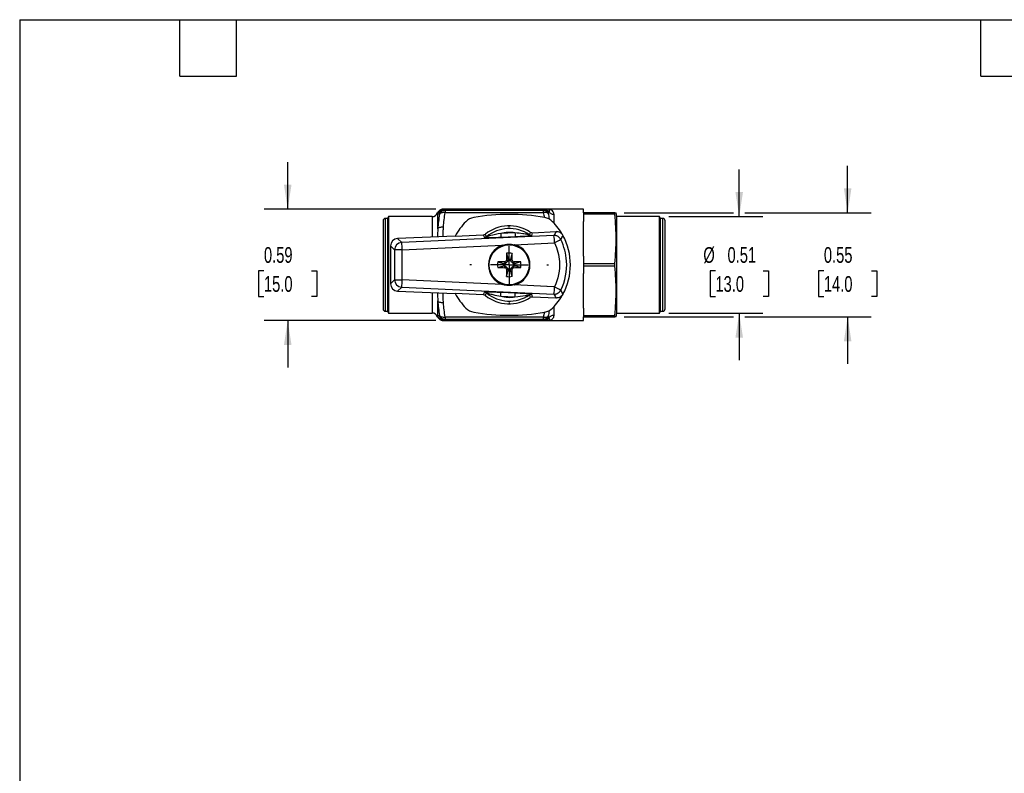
# Model space of a CAD drawing. Header units: inches. Extents: x 0.2 to 10.8, y 0.2 to 8.2.
# Tile 2 of 4: x 0.2 to 5.5, y 4.2 to 8.2. Entities that reach past the tile are written whole.
import ezdxf

# ---------------------------------------------------------------- set-up
doc = ezdxf.new("R2010")
doc.units = ezdxf.units.IN
doc.header["$MEASUREMENT"] = 0
doc.linetypes.add('SLD-Center', pattern=[0.75, 0.6, -0.05, 0.05, -0.05])
doc.linetypes.add('SLD-Solid', pattern=[0])
doc.layers.add('CENTER', color=40, linetype='SLD-Center')
doc.layers.add('DIMENSIONS', color=140, linetype='SLD-Solid', lineweight=25)
doc.layers.add('TEXT', color=140, linetype='SLD-Solid', lineweight=25)
doc.styles.add('SLDTEXTSTYLE0', font='TXT', dxfattribs={"width": 0.7})
doc.dimstyles.new('SLDDIMSTYLE1', dxfattribs={"dimtxt": 0.084961, "dimasz": 0.13, "dimexe": 0, "dimexo": 0.0625, "dimgap": 0.02124, "dimtad": 0, "dimtih": 1, "dimtoh": 1, "dimrnd": 1e-09, "dimdsep": 46, "dimtxsty": 'SLDTEXTSTYLE0', "dimsah": 1, "dimcen": 0.09, "dimadec": 0, "dimazin": 2, "dimtfac": 1, "dimtmove": 0, "dimatfit": 0, "dimfxl": 0, "dimfrac": 2, "dimtolj": 1, "dimtzin": 12, "dimarcsym": 0})

# ---------------------------------------------------------------- blocks, each defined once
blk = doc.blocks.new('_D_4')
at = {"layer": 'DIMENSIONS'}
for p, q in [((4.6435, 7.2244), (4.6435, 7.4744)), ((3.4581, 7.2244), (4.0381, 7.2244)), ((4.0981, 7.2244), (4.7685, 7.2244)), ((4.5173, 6.9165), (4.4888, 6.9165)), ((4.4888, 6.9165), (4.4888, 6.7815)), ((4.7698, 6.9165), (4.7983, 6.9165)), ((4.7983, 6.9165), (4.7983, 6.7815)), ((4.4888, 6.7815), (4.5173, 6.7815)), ((4.7983, 6.7815), (4.7698, 6.7815)), ((3.4581, 6.6732), (4.0381, 6.6732)), ((4.0981, 6.6732), (4.7685, 6.6732)), ((4.6435, 6.6732), (4.6435, 6.4232))]:
    blk.add_line(p, q, dxfattribs=at)
for points in [[(4.6435, 7.2244), (4.6635, 7.3544), (4.6235, 7.3544)], [(4.6435, 6.6732), (4.6235, 6.5432), (4.6635, 6.5432)]]:
    blk.add_solid(points, dxfattribs=at)
at = {"layer": 'DIMENSIONS', "char_height": 0.08333, "attachment_point": 1, "style": 'SLDTEXTSTYLE0'}
for s, insert in [('0.55', (4.5173, 7.0429)), ('14.0', (4.5173, 6.8889))]:
    blk.add_mtext(s, dxfattribs=dict(at, insert=insert))
blk = doc.blocks.new('_D_5')
at = {"layer": 'DIMENSIONS'}
for p, q in [((4.0681, 7.2047), (4.0681, 7.4547)), ((3.6951, 7.2047), (4.1931, 7.2047)), ((3.9418, 6.9165), (3.9133, 6.9165)), ((3.9133, 6.9165), (3.9133, 6.7815)), ((4.1943, 6.9165), (4.2228, 6.9165)), ((4.2228, 6.9165), (4.2228, 6.7815)), ((3.9133, 6.7815), (3.9418, 6.7815)), ((4.2228, 6.7815), (4.1943, 6.7815)), ((3.6951, 6.6929), (4.1931, 6.6929)), ((4.0681, 6.6929), (4.0681, 6.4429))]:
    blk.add_line(p, q, dxfattribs=at)
for points in [[(4.0681, 7.2047), (4.0881, 7.3347), (4.0481, 7.3347)], [(4.0681, 6.6929), (4.0481, 6.5629), (4.0881, 6.5629)]]:
    blk.add_solid(points, dxfattribs=at)
at = {"layer": 'DIMENSIONS', "char_height": 0.08333, "attachment_point": 1, "style": 'SLDTEXTSTYLE0'}
for s, insert in [('%%c', (3.8777, 7.0429)), ('0.51', (4.006, 7.0429)), ('13.0', (3.9418, 6.8889))]:
    blk.add_mtext(s, dxfattribs=dict(at, insert=insert))
blk = doc.blocks.new('_D_6')
at = {"layer": 'DIMENSIONS'}
for p, q in [((1.6723, 7.2441), (1.6723, 7.4941)), ((2.4576, 7.2441), (1.5473, 7.2441)), ((1.5461, 6.9165), (1.5175, 6.9165)), ((1.5175, 6.9165), (1.5175, 6.7815)), ((1.7985, 6.9165), (1.8271, 6.9165)), ((1.8271, 6.9165), (1.8271, 6.7815)), ((1.5175, 6.7815), (1.5461, 6.7815)), ((1.8271, 6.7815), (1.7985, 6.7815)), ((2.4576, 6.6535), (1.5473, 6.6535)), ((1.6723, 6.6535), (1.6723, 6.4035))]:
    blk.add_line(p, q, dxfattribs=at)
for points in [[(1.6723, 7.2441), (1.6923, 7.3741), (1.6523, 7.3741)], [(1.6723, 6.6535), (1.6523, 6.5235), (1.6923, 6.5235)]]:
    blk.add_solid(points, dxfattribs=at)
at = {"layer": 'DIMENSIONS', "char_height": 0.08333, "attachment_point": 1, "style": 'SLDTEXTSTYLE0'}
for s, insert in [('0.59', (1.5461, 7.0429)), ('15.0', (1.5461, 6.8889))]:
    blk.add_mtext(s, dxfattribs=dict(at, insert=insert))
blk = doc.blocks.new('SW_CENTERMARKSYMBOL_1')
at = {"layer": 'CENTER', "color": 0}
for p, q in [((0, 0.2), (0, 0.2083)), ((0, 0), (0, 0.1)), ((-0.2, 0), (-0.2083, 0)), ((0, 0), (-0.1, 0)), ((0, 0), (0, -0.1)), ((0, 0), (0.1, 0)), ((0.2, 0), (0.2083, 0)), ((0, -0.2), (0, -0.2083))]:
    blk.add_line(p, q, dxfattribs=at)

msp = doc.modelspace()

# ---------------------------------------------------------------- linework, layer by layer
for p, q in [((2.4686, 7.1405), (2.4686, 7.2205)), ((2.4772, 7.2197), (2.4772, 7.2171)), ((2.5076, 7.2441), (2.5076, 7.24)), ((3.0274, 7.2441), (2.5076, 7.2441)), ((2.5076, 7.2372), (2.5076, 7.24)), ((2.5076, 7.24), (3.0274, 7.24)), ((2.5076, 7.2372), (2.5076, 7.2258)), ((3.0274, 7.2372), (2.5076, 7.2372)), ((2.5076, 7.2258), (3.0274, 7.2258)), ((3.0274, 7.2441), (3.0274, 7.24)), ((3.0274, 7.24), (3.0274, 7.2372)), ((3.0274, 7.2372), (3.0274, 7.2258)), ((3.2413, 7.2441), (3.0543, 7.2441)), ((3.0566, 7.2203), (3.0566, 7.2229)), ((3.0858, 7.1696), (3.0858, 7.2156)), ((3.2413, 7.2244), (3.2413, 7.2441)), ((3.4081, 7.2244), (3.2413, 7.2244)), ((3.2413, 7.2244), (3.2413, 7.2187)), ((3.2413, 7.2187), (3.4081, 7.2187)), ((3.2413, 7.2187), (3.2413, 7.1784)), ((3.4081, 7.2187), (3.4081, 7.2244)), ((3.4185, 7.2047), (3.415, 7.2244)), ((2.1783, 7.1831), (2.1783, 6.7146)), ((2.2019, 7.1949), (2.1901, 7.1949)), ((2.1901, 7.1949), (2.1901, 6.7028)), ((2.2076, 7.2047), (2.2019, 7.1949)), ((2.2019, 7.1949), (2.2019, 6.7028)), ((2.4382, 7.2047), (2.2076, 7.2047)), ((2.2076, 7.2047), (2.2076, 6.9488)), ((2.4382, 7.2047), (2.4382, 7.0962)), ((3.2413, 6.9948), (3.2413, 7.1784)), ((3.6451, 7.2047), (3.4185, 7.2047)), ((3.4185, 6.6929), (3.4185, 7.2047)), ((3.6508, 7.1949), (3.6451, 7.2047)), ((3.6451, 6.6929), (3.6451, 7.2047)), ((3.6626, 7.1949), (3.6508, 7.1949)), ((3.6508, 6.7028), (3.6508, 7.1949)), ((3.6626, 6.7028), (3.6626, 7.1949)), ((3.6744, 6.7146), (3.6744, 7.1831)), ((2.561, 7.1016), (2.7098, 7.1081)), ((2.8781, 7.1186), (2.8024, 7.1153)), ((2.971, 7.1195), (3.0964, 7.125)), ((2.561, 7.1016), (2.2553, 7.0883)), ((2.277, 7.0675), (2.2553, 7.0883)), ((3.0846, 7.1046), (2.277, 7.0675)), ((2.8033, 7.0957), (2.8789, 7.099)), ((2.8753, 7.0555), (3.0881, 7.0653)), ((2.2177, 7.049), (2.2394, 7.0282)), ((2.2177, 7.049), (2.2177, 6.8487)), ((2.2804, 7.0282), (2.2394, 7.0282)), ((2.2394, 7.0282), (2.2394, 6.8694)), ((2.2804, 7.0282), (2.8103, 7.0525)), ((2.2804, 6.8694), (2.2804, 7.0282)), ((2.8245, 6.9555), (2.8186, 6.9555)), ((2.8245, 6.9648), (2.8245, 6.9555)), ((2.8326, 6.9729), (2.8419, 6.9729)), ((2.8419, 6.978), (2.8419, 6.9729)), ((2.8543, 6.9729), (2.8543, 6.9778)), ((2.8636, 6.9729), (2.8543, 6.9729)), ((2.8717, 6.9648), (2.8717, 6.9555)), ((2.8766, 6.9555), (2.8717, 6.9555)), ((3.2413, 6.9948), (3.2413, 6.9546)), ((3.4081, 6.9546), (3.2413, 6.9546)), ((3.2413, 6.9546), (3.2413, 6.9431)), ((3.4081, 6.9431), (3.4081, 6.9546)), ((2.2076, 6.9488), (2.2076, 6.6929)), ((2.8184, 6.9432), (2.8245, 6.9432)), ((2.8245, 6.9338), (2.8245, 6.9432)), ((2.8326, 6.9257), (2.8419, 6.9257)), ((2.8419, 6.9257), (2.8419, 6.9196)), ((2.8636, 6.9257), (2.8543, 6.9257)), ((2.8543, 6.9198), (2.8543, 6.9257)), ((2.8717, 6.9338), (2.8717, 6.9432)), ((2.8717, 6.9432), (2.8768, 6.9432)), ((3.2413, 6.9431), (3.4081, 6.9431)), ((3.2413, 6.9431), (3.2413, 6.9028)), ((3.2413, 6.7192), (3.2413, 6.9028)), ((2.2394, 6.8694), (2.2177, 6.8487)), ((2.2394, 6.8694), (2.2804, 6.8694)), ((2.8103, 6.8451), (2.2804, 6.8694)), ((2.2553, 6.8094), (2.277, 6.8302)), ((2.2553, 6.8094), (2.561, 6.796)), ((2.277, 6.8302), (3.0846, 6.7931)), ((2.4382, 6.8014), (2.4382, 6.6929)), ((2.7098, 6.7895), (2.561, 6.796)), ((2.8789, 6.7986), (2.8033, 6.8019)), ((3.0473, 6.8342), (2.8753, 6.8421)), ((3.048, 6.8332), (3.0473, 6.8342)), ((3.0485, 6.8342), (3.048, 6.8332)), ((3.048, 6.8332), (3.048, 6.8332)), ((3.0881, 6.8323), (3.0485, 6.8342)), ((2.4686, 6.6771), (2.4686, 6.7571)), ((2.8024, 6.7823), (2.8781, 6.779)), ((3.0964, 6.7727), (2.971, 6.7781)), ((2.1901, 6.7028), (2.2019, 6.7028)), ((2.2019, 6.7028), (2.2076, 6.6929)), ((2.2076, 6.6929), (2.4382, 6.6929)), ((3.0352, 6.698), (3.0274, 6.6718)), ((3.0858, 6.682), (3.0858, 6.728)), ((3.2413, 6.7192), (3.2413, 6.679)), ((3.415, 6.6732), (3.4185, 6.6929)), ((3.4185, 6.6929), (3.6451, 6.6929)), ((3.6451, 6.6929), (3.6508, 6.7028)), ((3.6508, 6.7028), (3.6626, 6.7028)), ((2.4772, 6.6805), (2.4772, 6.6779)), ((2.5076, 6.6535), (2.4993, 6.6552)), ((3.0274, 6.6718), (2.5076, 6.6718)), ((2.5076, 6.6718), (2.5076, 6.6604)), ((2.5076, 6.6604), (3.0274, 6.6604)), ((2.5076, 6.6576), (2.5076, 6.6604)), ((3.0274, 6.6576), (2.5076, 6.6576)), ((2.5076, 6.6576), (2.5076, 6.6535)), ((2.5076, 6.6535), (3.0274, 6.6535)), ((3.0274, 6.6718), (3.0274, 6.6604)), ((3.0274, 6.6604), (3.0274, 6.6576)), ((3.0274, 6.6576), (3.0274, 6.6535)), ((3.0543, 6.6535), (3.2413, 6.6535)), ((3.0566, 6.6748), (3.0566, 6.6774)), ((3.4081, 6.679), (3.2413, 6.679)), ((3.2413, 6.679), (3.2413, 6.6732)), ((3.2413, 6.6535), (3.2413, 6.6732)), ((3.2413, 6.6732), (3.4081, 6.6732)), ((3.4081, 6.6732), (3.4081, 6.679))]:
    msp.add_line(p, q)
at = {"flags": 128}
for points in [[(2.8627, 7.0098), (2.861, 7.0032), (2.8595, 6.9978), (2.8584, 6.9934), (2.8574, 6.9897), (2.8566, 6.9866), (2.8553, 6.9816), (2.8543, 6.9778)], [(2.7866, 6.9639), (2.7933, 6.9622), (2.7986, 6.9608), (2.803, 6.9596), (2.8067, 6.9586), (2.8098, 6.9578), (2.8148, 6.9565), (2.8186, 6.9555)], [(2.9086, 6.9639), (2.9019, 6.9622), (2.8966, 6.9608), (2.8922, 6.9596), (2.8885, 6.9586), (2.8854, 6.9578), (2.8804, 6.9565), (2.8766, 6.9555)], [(2.8627, 6.8878), (2.861, 6.8945), (2.8595, 6.8998), (2.8584, 6.9042), (2.8574, 6.9079), (2.8566, 6.911), (2.8553, 6.916), (2.8543, 6.9198)]]:
    msp.add_lwpolyline(points, dxfattribs=at)
for radius in [0.1083, 0.1061]:
    msp.add_circle((2.8476, 6.9488), radius)
for centre, radius, start, end in [((2.4382, 7.2362), 0.0315, 270, 337.2232), ((2.5063, 7.209), 0.0311, 87.6648, 159.7952), ((2.5063, 7.2062), 0.0311, 87.5266, 159.4291), ((2.8476, 6.1417), 1.0748, 79.9165, 100.0835), ((3.0284, 7.2082), 0.0318, 27.4111, 91.7936), ((3.0285, 7.2054), 0.0318, 27.7842, 91.8969), ((2.1901, 7.1831), 0.0118, 90, 180), ((2.8476, 6.9488), 0.3248, 135.1322, 151.9419), ((2.6732, 7.1224), 0.0787, 100.0835, 135.1322), ((3.022, 7.1224), 0.0787, 44.8678, 79.9165), ((2.8476, 6.9488), 0.3248, 28.6469, 44.8678), ((3.6626, 7.1831), 0.0118, 0, 90), ((2.8476, 6.9488), 0.2067, 57.2218, 127.7758), ((2.8476, 6.9488), 0.1922, 55.9937, 129.0039), ((2.8476, 6.9488), 0.1725, 79.8247, 105.173), ((2.2788, 7.0281), 0.0394, 92.6727, 179.8261), ((2.0243, 7.0256), 0.2561, 0.5779, 9.4076), ((2.8459, 6.9488), 0.1102, 284.5438, 75.4562), ((2.8476, 6.9488), 0.1102, 284.5438, 75.4562), ((2.832, 7.0627), 0.2561, 0.5779, 9.4076), ((2.8476, 6.9488), 0.3248, 331.3531, 28.6469), ((2.8476, 6.9488), 0.1102, 109.8034, 250.1966), ((4.5478, 6.9501), 1.7154, 177.9987, 179.2387), ((2.8476, 6.9488), 0.0628, 76.0846, 102.978), ((1.1473, 6.9501), 1.7164, 0.7612, 1.9925), ((2.8476, 6.9488), 0.0628, 166.0846, 192.978), ((2.8463, 5.2468), 1.7182, 90.7287, 91.992), ((2.8476, 6.9488), 0.0298, 167.0747, 190.9583), ((2.8476, 6.9488), 0.0233, 163.3515, 194.0725), ((2.8245, 6.9729), 0.0175, 270, 272.6032), ((2.8476, 6.9488), 0.0298, 77.0747, 100.9583), ((2.8245, 6.9729), 0.0175, 354.972, 0), ((2.8476, 6.9488), 0.0233, 73.1547, 104.2236), ((2.8717, 6.9729), 0.0175, 180, 185.9694), ((2.8717, 6.9729), 0.0175, 264.0306, 270), ((2.8476, 6.9488), 0.0233, 345.7764, 16.8453), ((2.8489, 5.2486), 1.7164, 88.0075, 89.2388), ((2.8476, 6.9488), 0.0298, 349.0417, 12.9253), ((2.8476, 6.9488), 0.0628, 347.022, 13.9154), ((2.8463, 8.6508), 1.7172, 267.9991, 269.2713), ((2.8245, 6.9257), 0.0175, 88.308, 90), ((4.5496, 6.9475), 1.7172, 180.7287, 182.0009), ((2.8476, 6.9488), 0.0233, 255.9275, 286.6485), ((2.8245, 6.9257), 0.0175, 0, 1.692), ((2.8476, 6.9488), 0.0298, 259.0417, 282.9253), ((2.8717, 6.9257), 0.0175, 177.3968, 180), ((1.1455, 6.9475), 1.7182, 358.008, 359.2713), ((2.8717, 6.9257), 0.0175, 90, 95.028), ((2.8489, 8.649), 1.7154, 270.7613, 272.0013), ((2.2788, 6.8696), 0.0394, 180.1739, 267.3273), ((2.0243, 6.872), 0.2561, 350.5924, 359.4221), ((2.8476, 6.9488), 0.0628, 257.022, 283.9154), ((2.8476, 6.9488), 0.3248, 208.0581, 224.8678), ((2.8476, 6.9488), 0.1922, 230.9961, 304.0063), ((2.8476, 6.9488), 0.3248, 315.1322, 331.3531), ((2.832, 6.8349), 0.2561, 350.5924, 359.4221), ((2.8476, 6.9488), 0.2067, 232.2242, 302.7782), ((2.8476, 6.9488), 0.1725, 254.827, 280.1753), ((2.1901, 6.7146), 0.0118, 180, 270), ((2.4382, 6.6614), 0.0315, 22.555, 90), ((2.6732, 6.7752), 0.0787, 224.8678, 259.9165), ((2.8476, 7.7559), 1.0748, 259.9165, 280.0835), ((3.022, 6.7752), 0.0787, 280.0835, 315.1322), ((3.6626, 6.7146), 0.0118, 270, 0), ((2.5063, 6.6914), 0.0311, 200.5709, 272.4734), ((2.5063, 6.6887), 0.0311, 200.2048, 272.3352), ((3.0285, 6.6922), 0.0318, 268.1031, 332.2158), ((3.0284, 6.6894), 0.0318, 268.2064, 332.5889)]:
    msp.add_arc(centre, radius, start, end)
for centre, major_axis, ratio, start_param, end_param in [((2.2571, 7.0489), (-0.0285, 0.0273), 0.997379, 5.520905, 7.045466), ((2.2571, 6.8488), (-0.0285, -0.0273), 0.997379, 5.520905, 7.045466), ((3.0456, 6.8342), (-0.0312, 0.0408), 0.026535, 4.668393, 4.692094)]:
    msp.add_ellipse(centre, major_axis=major_axis, ratio=ratio, start_param=start_param, end_param=end_param)
for points, knots in [([(2.4966, 7.2441), (2.4935, 7.2438), (2.4872, 7.2433), (2.4787, 7.2391), (2.4716, 7.2328), (2.4688, 7.2272), (2.4674, 7.2244)], [0, 0, 0, 0, 0.2500151, 0.4998354, 0.7497209, 1, 1, 1, 1]), ([(2.4675, 7.224), (2.4675, 7.224), (2.4674, 7.2243), (2.4681, 7.2221), (2.4686, 7.2205)], [0, 0, 0, 0, 0.319944, 1, 1, 1, 1]), ([(2.499, 7.2441), (2.4986, 7.2441), (2.4979, 7.2441), (2.497, 7.2441), (2.4966, 7.2441), (2.4966, 7.2441), (2.4966, 7.2441)], [0, 0, 0, 0, 0.329688, 0.5918119, 0.8883613, 1, 1, 1, 1]), ([(3.0274, 7.2258), (3.0294, 7.2173), (3.0316, 7.2085), (3.0349, 7.1999), (3.0351, 7.1996)], [0, 0, 0, 0, 0.959171, 1, 1, 1, 1]), ([(3.0543, 7.2441), (3.0543, 7.2441), (3.0542, 7.2441), (3.0509, 7.2441), (3.0466, 7.2441), (3.0393, 7.2441), (3.0356, 7.2441), (3.0333, 7.2441)], [-0.0015812, -0.0015812, -0.0015812, -0.0015812, 0, 0, 0.1923684, 0.2564912, 0.320614, 0.320614, 0.320614, 0.320614]), ([(3.0858, 7.2156), (3.0858, 7.2271), (3.0769, 7.2377), (3.0633, 7.2433), (3.0573, 7.2441), (3.0544, 7.2441), (3.0543, 7.2441), (3.0543, 7.2441)], [0.7584934, 0.7584934, 0.7584934, 0.7584934, 0.9834992, 1.0585011, 1.133503, 1.133503, 1.1346266, 1.1346266, 1.1346266, 1.1346266]), ([(3.0596, 7.2283), (3.0607, 7.231), (3.0614, 7.235), (3.0602, 7.242), (3.0568, 7.2441), (3.0543, 7.2441), (3.0543, 7.2441), (3.0543, 7.2441)], [-0.0015812, -0.0015812, -0.0015812, -0.0015812, 0.0625417, 0.1266645, 0.3190329, 0.3190329, 0.320614, 0.320614, 0.320614, 0.320614]), ([(3.0625, 7.1892), (3.0623, 7.19), (3.0608, 7.1963), (3.0588, 7.2066), (3.0573, 7.216), (3.0566, 7.2203)], [0, 0, 0, 0, 0.080556, 0.581712, 1, 1, 1, 1]), ([(3.0858, 7.2156), (3.0806, 7.2156), (3.0755, 7.2168), (3.0664, 7.2212), (3.0624, 7.2245), (3.0596, 7.2283)], [0, 0, 0, 0, 0.5, 0.5, 1, 1, 1, 1]), ([(3.4081, 7.2244), (3.4093, 7.2244), (3.4117, 7.2244), (3.4138, 7.2244), (3.4149, 7.2244), (3.4149, 7.2244), (3.4149, 7.2244)], [0, 0, 0, 0, 0.3043893, 0.5844128, 0.8506071, 1, 1, 1, 1]), ([(3.4081, 6.9546), (3.4105, 6.9797), (3.4122, 7.0023), (3.4145, 7.0455), (3.415, 7.0661), (3.415, 7.1072), (3.4145, 7.1277), (3.4122, 7.1709), (3.4105, 7.1935), (3.4081, 7.2187)], [0, 0, 0, 0, 0.25, 0.25, 0.5, 0.5, 0.75, 0.75, 1, 1, 1, 1]), ([(2.4686, 7.1405), (2.4682, 7.1318), (2.4677, 7.1178), (2.4676, 7.103), (2.4675, 7.0975)], [0, 0, 0, 0, 0.625786, 1, 1, 1, 1]), ([(2.4966, 7.0988), (2.4968, 7.1081), (2.4972, 7.1254), (2.4984, 7.1427), (2.499, 7.1506)], [0, 0, 0, 0, 0.54017, 1, 1, 1, 1]), ([(2.8024, 7.1153), (2.7831, 7.1124), (2.7557, 7.1057), (2.7308, 7.0988), (2.7267, 7.098), (2.7266, 7.0982)], [0, 0, 0, 0, 0.1520131, 0.2280197, 0.266023, 0.266023, 0.266023, 0.266023]), ([(2.8024, 7.1153), (2.8027, 7.1104), (2.8029, 7.1054), (2.8032, 7.0982), (2.8033, 7.096), (2.8033, 7.0957)], [0, 0, 0, 0, 0.5, 0.5, 1, 1, 1, 1]), ([(2.9551, 7.1081), (2.9551, 7.108), (2.9518, 7.1084), (2.9394, 7.1105), (2.9162, 7.1147), (2.8927, 7.1177), (2.8781, 7.1186)], [0, 0, 0, 0, 0.0475043, 0.0760069, 0.1520139, 0.2660243, 0.2660243, 0.2660243, 0.2660243]), ([(3.1326, 7.1045), (3.1309, 7.1078), (3.1287, 7.1107), (3.1236, 7.1159), (3.1207, 7.1181), (3.1112, 7.1235), (3.1038, 7.1253), (3.0964, 7.125)], [0, 0, 0, 0, 0.25, 0.25, 0.5, 0.5, 1, 1, 1, 1]), ([(2.7151, 7.0938), (2.7152, 7.0936), (2.7167, 7.0934), (2.7212, 7.0932), (2.7242, 7.0932), (2.731, 7.0932), (2.7349, 7.0933), (2.743, 7.0934), (2.7472, 7.0935), (2.7682, 7.0942), (2.7859, 7.0949), (2.8033, 7.0957)], [0, 0, 0, 0, 0.125, 0.125, 0.25, 0.25, 0.375, 0.375, 0.5, 0.5, 1, 1, 1, 1]), ([(2.8103, 7.0525), (2.8207, 7.0563), (2.8314, 7.0584), (2.848, 7.0592), (2.8535, 7.059), (2.8645, 7.0579), (2.8699, 7.0569), (2.8753, 7.0555)], [0, 0, 0, 0, 0.5, 0.5, 0.75, 0.75, 1, 1, 1, 1]), ([(2.8789, 7.099), (2.8877, 7.0994), (2.8964, 7.0998), (2.9138, 7.1006), (2.9224, 7.101), (2.9394, 7.102), (2.9476, 7.1025), (2.958, 7.1034), (2.9611, 7.1037), (2.9655, 7.1043), (2.9669, 7.1046), (2.9669, 7.1048)], [0, 0, 0, 0, 0.25, 0.25, 0.5, 0.5, 0.75, 0.75, 0.875, 0.875, 1, 1, 1, 1]), ([(3.1217, 7.0825), (3.1211, 7.0836), (3.12, 7.0857), (3.1181, 7.0886), (3.1159, 7.0912), (3.1125, 7.0948), (3.1075, 7.0987), (3.1004, 7.1022), (3.0927, 7.1044), (3.0873, 7.1045), (3.0846, 7.1046)], [0, 0, 0, 0, 0.077641, 0.154317, 0.230031, 0.304788, 0.47546, 0.648185, 0.823016, 1, 1, 1, 1]), ([(3.1217, 7.0825), (3.1214, 7.0822), (3.1149, 7.0786), (3.098, 7.0702), (3.0881, 7.0653)], [0, 0, 0, 0, 0.428571, 1, 1, 1, 1]), ([(3.0881, 7.0653), (3.1032, 7.0343), (3.1243, 6.9551), (3.1082, 6.8736), (3.0881, 6.8323)], [-0.4549191, -0.4549191, -0.4549191, -0.4549191, -0.0649884, 0.4549191, 0.4549191, 0.4549191, 0.4549191]), ([(3.1217, 6.8151), (3.1448, 6.8625), (3.1633, 6.9561), (3.139, 7.047), (3.1217, 7.0825)], [-0.4549191, -0.4549191, -0.4549191, -0.4549191, 0.0649884, 0.4549191, 0.4549191, 0.4549191, 0.4549191]), ([(2.8335, 7.0101), (2.8349, 7.0046), (2.836, 7.0005), (2.8378, 6.9936), (2.8386, 6.9909), (2.8404, 6.9838), (2.8413, 6.9806), (2.8419, 6.978)], [0, 0, 0, 0, 0.25, 0.25, 0.5, 0.5, 1, 1, 1, 1]), ([(2.8245, 6.9648), (2.8266, 6.9649), (2.8287, 6.9657), (2.8317, 6.9687), (2.8326, 6.9708), (2.8326, 6.9729)], [0, 0, 0, 0, 0.5, 0.5, 1, 1, 1, 1]), ([(2.8419, 6.9714), (2.8412, 6.9705), (2.8404, 6.9695), (2.8389, 6.9677), (2.8384, 6.967), (2.8373, 6.9658), (2.8369, 6.9653), (2.8358, 6.9642), (2.8351, 6.9635), (2.8333, 6.9618), (2.8326, 6.9612), (2.8315, 6.9602), (2.831, 6.9598), (2.8298, 6.9588), (2.8291, 6.9583), (2.8273, 6.9569), (2.8262, 6.9561), (2.8253, 6.9555)], [0, 0, 0, 0, 0.25, 0.25, 0.375, 0.375, 0.4375, 0.4375, 0.5, 0.5, 0.5625, 0.5625, 0.625, 0.625, 0.75, 0.75, 1, 1, 1, 1]), ([(2.8699, 6.9556), (2.869, 6.9562), (2.8681, 6.9569), (2.8663, 6.9583), (2.8657, 6.9589), (2.8645, 6.9599), (2.8641, 6.9602), (2.8631, 6.9612), (2.8624, 6.9619), (2.8608, 6.9634), (2.8601, 6.9641), (2.8591, 6.9652), (2.8587, 6.9657), (2.8577, 6.9669), (2.8572, 6.9675), (2.8557, 6.9693), (2.855, 6.9702), (2.8544, 6.9711)], [0, 0, 0, 0, 0.25, 0.25, 0.375, 0.375, 0.4375, 0.4375, 0.5, 0.5, 0.5625, 0.5625, 0.625, 0.625, 0.75, 0.75, 1, 1, 1, 1]), ([(2.8636, 6.9729), (2.8636, 6.9708), (2.8645, 6.9687), (2.8675, 6.9657), (2.8696, 6.9648), (2.8717, 6.9648)], [0, 0, 0, 0, 0.5, 0.5, 1, 1, 1, 1]), ([(2.7864, 6.9347), (2.7919, 6.9362), (2.796, 6.9372), (2.8028, 6.939), (2.8056, 6.9398), (2.8126, 6.9416), (2.8158, 6.9425), (2.8184, 6.9432)], [0, 0, 0, 0, 0.25, 0.25, 0.5, 0.5, 1, 1, 1, 1]), ([(2.8326, 6.9257), (2.8326, 6.9278), (2.8317, 6.9299), (2.8287, 6.9329), (2.8266, 6.9338), (2.8245, 6.9338)], [0, 0, 0, 0, 0.5, 0.5, 1, 1, 1, 1]), ([(2.825, 6.9431), (2.826, 6.9425), (2.8271, 6.9417), (2.829, 6.9402), (2.8297, 6.9396), (2.831, 6.9385), (2.8315, 6.9381), (2.8323, 6.9373), (2.8327, 6.937), (2.8334, 6.9363), (2.8339, 6.9358), (2.8348, 6.9349), (2.8352, 6.9345), (2.8359, 6.9337), (2.8362, 6.9334), (2.837, 6.9326), (2.8374, 6.9321), (2.8385, 6.9308), (2.839, 6.9302), (2.8405, 6.9283), (2.8412, 6.9272), (2.8419, 6.9262)], [0, 0, 0, 0, 0.25, 0.25, 0.375, 0.375, 0.4375, 0.4375, 0.46875, 0.46875, 0.5, 0.5, 0.53125, 0.53125, 0.5625, 0.5625, 0.625, 0.625, 0.75, 0.75, 1, 1, 1, 1]), ([(2.8335, 6.8876), (2.8349, 6.8931), (2.836, 6.8972), (2.8378, 6.904), (2.8386, 6.9068), (2.8404, 6.9138), (2.8413, 6.917), (2.8419, 6.9196)], [0, 0, 0, 0, 0.25, 0.25, 0.5, 0.5, 1, 1, 1, 1]), ([(2.8543, 6.9265), (2.8549, 6.9275), (2.8557, 6.9285), (2.8571, 6.9304), (2.8576, 6.931), (2.8587, 6.9323), (2.859, 6.9328), (2.8601, 6.9339), (2.8607, 6.9347), (2.8624, 6.9364), (2.8631, 6.9371), (2.8642, 6.9381), (2.8646, 6.9385), (2.8658, 6.9396), (2.8665, 6.9402), (2.8683, 6.9416), (2.8693, 6.9424), (2.8702, 6.9431)], [0, 0, 0, 0, 0.25, 0.25, 0.375, 0.375, 0.4375, 0.4375, 0.5, 0.5, 0.5625, 0.5625, 0.625, 0.625, 0.75, 0.75, 1, 1, 1, 1]), ([(2.8717, 6.9338), (2.8696, 6.9338), (2.8675, 6.9329), (2.8645, 6.9299), (2.8636, 6.9278), (2.8636, 6.9257)], [0, 0, 0, 0, 0.5, 0.5, 1, 1, 1, 1]), ([(2.9088, 6.9347), (2.9034, 6.9362), (2.8993, 6.9372), (2.8924, 6.939), (2.8897, 6.9398), (2.8826, 6.9416), (2.8794, 6.9425), (2.8768, 6.9432)], [0, 0, 0, 0, 0.25, 0.25, 0.5, 0.5, 1, 1, 1, 1]), ([(3.4081, 6.679), (3.4105, 6.7041), (3.4122, 6.7268), (3.4145, 6.7699), (3.415, 6.7905), (3.415, 6.8316), (3.4145, 6.8521), (3.4122, 6.8953), (3.4105, 6.9179), (3.4081, 6.9431)], [0, 0, 0, 0, 0.25, 0.25, 0.5, 0.5, 0.75, 0.75, 1, 1, 1, 1]), ([(2.8753, 6.8421), (2.8645, 6.8393), (2.8536, 6.8382), (2.8371, 6.8389), (2.8316, 6.8396), (2.8208, 6.8417), (2.8155, 6.8432), (2.8103, 6.8451)], [0, 0, 0, 0, 0.5, 0.5, 0.75, 0.75, 1, 1, 1, 1]), ([(2.4675, 6.8001), (2.4676, 6.7946), (2.4677, 6.7798), (2.4682, 6.7659), (2.4686, 6.7571)], [0, 0, 0, 0, 0.374214, 1, 1, 1, 1]), ([(2.499, 6.747), (2.4983, 6.7571), (2.497, 6.7744), (2.4967, 6.7917), (2.4966, 6.7988)], [0, 0, 0, 0, 0.585202, 1, 1, 1, 1]), ([(2.8033, 6.8019), (2.7946, 6.8023), (2.7859, 6.8027), (2.7685, 6.8034), (2.7598, 6.8037), (2.7428, 6.8042), (2.7346, 6.8044), (2.7242, 6.8044), (2.7211, 6.8044), (2.7166, 6.8042), (2.7152, 6.804), (2.7151, 6.8038)], [0, 0, 0, 0, 0.25, 0.25, 0.5, 0.5, 0.75, 0.75, 0.875, 0.875, 1, 1, 1, 1]), ([(2.7266, 6.7995), (2.7267, 6.7996), (2.7299, 6.799), (2.742, 6.7958), (2.7648, 6.7896), (2.7879, 6.7845), (2.8024, 6.7823)], [0, 0, 0, 0, 0.0475043, 0.0760069, 0.1520139, 0.2660243, 0.2660243, 0.2660243, 0.2660243]), ([(2.8781, 6.779), (2.8783, 6.784), (2.8785, 6.7889), (2.8788, 6.7961), (2.8789, 6.7984), (2.8789, 6.7986)], [0, 0, 0, 0, 0.5, 0.5, 1, 1, 1, 1]), ([(2.9669, 6.7928), (2.9668, 6.7933), (2.9615, 6.7939), (2.9476, 6.7951), (2.9393, 6.7956), (2.9142, 6.7971), (2.8964, 6.7979), (2.8789, 6.7986)], [0, 0, 0, 0, 0.25, 0.25, 0.5, 0.5, 1, 1, 1, 1]), ([(3.0846, 6.7931), (3.0859, 6.793), (3.0884, 6.793), (3.0922, 6.7934), (3.0959, 6.7942), (3.0996, 6.7953), (3.1031, 6.7967), (3.1065, 6.7985), (3.1096, 6.8006), (3.1126, 6.803), (3.1153, 6.8057), (3.1177, 6.8086), (3.1199, 6.8117), (3.1211, 6.814), (3.1217, 6.8151)], [0, 0, 0, 0, 0.083382, 0.166739, 0.250073, 0.333391, 0.416698, 0.5, 0.583302, 0.666609, 0.749927, 0.833261, 0.916618, 1, 1, 1, 1]), ([(3.0881, 6.8323), (3.098, 6.8275), (3.1149, 6.819), (3.1214, 6.8154), (3.1217, 6.8151)], [0, 0, 0, 0, 0.571429, 1, 1, 1, 1]), ([(3.1326, 6.7931), (3.1309, 6.7899), (3.1287, 6.787), (3.1236, 6.7818), (3.1207, 6.7795), (3.1112, 6.7741), (3.1038, 6.7724), (3.0964, 6.7727)], [0, 0, 0, 0, 0.25, 0.25, 0.5, 0.5, 1, 1, 1, 1]), ([(2.8781, 6.779), (2.8976, 6.7803), (2.9211, 6.7839), (2.9473, 6.7885), (2.9551, 6.7898), (2.9551, 6.7895)], [0, 0, 0, 0, 0.1520131, 0.1900164, 0.266023, 0.266023, 0.266023, 0.266023]), ([(3.0566, 6.6774), (3.0573, 6.6816), (3.0588, 6.691), (3.0608, 6.7011), (3.0622, 6.7072), (3.0623, 6.7078)], [0, 0, 0, 0, 0.426864, 0.938293, 1, 1, 1, 1]), ([(2.4674, 6.6732), (2.4688, 6.6704), (2.4716, 6.6649), (2.4787, 6.6586), (2.4872, 6.6544), (2.4935, 6.6538), (2.4966, 6.6535)], [0, 0, 0, 0, 0.250316, 0.500179, 0.749995, 1, 1, 1, 1]), ([(2.4686, 6.6771), (2.4681, 6.6756), (2.4674, 6.6733), (2.4675, 6.6736), (2.4675, 6.6737)], [0, 0, 0, 0, 0.6686817, 1, 1, 1, 1]), ([(2.4993, 6.6552), (2.4981, 6.6554), (2.494, 6.656), (2.4874, 6.6606), (2.4804, 6.6679), (2.4782, 6.6747), (2.4772, 6.6779)], [0, 0, 0, 0, 0.10884, 0.372239, 0.69735, 1, 1, 1, 1]), ([(2.4966, 6.6535), (2.4966, 6.6535), (2.4966, 6.6535), (2.4971, 6.6535), (2.4978, 6.6535), (2.4986, 6.6535), (2.499, 6.6535)], [0, 0, 0, 0, 0.138089, 0.389606, 0.676888, 1, 1, 1, 1]), ([(3.0274, 6.6535), (3.0286, 6.6536), (3.0308, 6.6537), (3.034, 6.6542), (3.0369, 6.655), (3.0395, 6.656), (3.0417, 6.6571), (3.0436, 6.6582), (3.0467, 6.6603), (3.0504, 6.6637), (3.0543, 6.6689), (3.0558, 6.6729), (3.0566, 6.6748)], [0, 0, 0, 0, 0.091433, 0.176229, 0.254367, 0.325839, 0.390653, 0.448819, 0.500357, 0.67577, 0.84221, 1, 1, 1, 1]), ([(3.0596, 6.6693), (3.0573, 6.6652), (3.0499, 6.6569), (3.0394, 6.6535), (3.0333, 6.6535)], [0, 0, 0, 0, 0.428571, 1, 1, 1, 1]), ([(3.0333, 6.6535), (3.0379, 6.6535), (3.0424, 6.6535), (3.0488, 6.6535), (3.052, 6.6535), (3.0542, 6.6535), (3.0543, 6.6535), (3.0543, 6.6535)], [0, 0, 0, 0, 0.1282456, 0.1923684, 0.320614, 0.320614, 0.3221952, 0.3221952, 0.3221952, 0.3221952]), ([(3.0543, 6.6535), (3.0543, 6.6535), (3.0544, 6.6535), (3.0632, 6.6536), (3.0751, 6.658), (3.0841, 6.6713), (3.0858, 6.6782), (3.0858, 6.682)], [-0.0011237, -0.0011237, -0.0011237, -0.0011237, 0, 0, 0.2250057, 0.3000076, 0.3750096, 0.3750096, 0.3750096, 0.3750096]), ([(3.0543, 6.6535), (3.0543, 6.6535), (3.0543, 6.6535), (3.056, 6.6536), (3.0586, 6.6545), (3.0613, 6.6594), (3.0619, 6.664), (3.0596, 6.6693)], [0, 0, 0, 0, 0.0015812, 0.0015812, 0.1298268, 0.1939496, 0.3221952, 0.3221952, 0.3221952, 0.3221952]), ([(3.0596, 6.6693), (3.0624, 6.6732), (3.0664, 6.6764), (3.0755, 6.6808), (3.0806, 6.682), (3.0858, 6.682)], [0, 0, 0, 0, 0.5, 0.5, 1, 1, 1, 1]), ([(3.4149, 6.6732), (3.4149, 6.6732), (3.415, 6.6732), (3.4143, 6.6732), (3.413, 6.6732), (3.411, 6.6732), (3.409, 6.6732), (3.4081, 6.6732)], [0, 0, 0, 0, 0.1119576, 0.3194175, 0.5333377, 0.7583823, 1, 1, 1, 1])]:
    msp.add_open_spline(points, degree=3, knots=knots)
for points in [[(2.499, 7.2441), (2.4921, 7.2441), (2.4783, 7.2394), (2.4703, 7.2272), (2.4686, 7.2205)], [(2.4686, 7.2205), (2.4704, 7.2203), (2.4734, 7.22), (2.4772, 7.2197)], [(2.4772, 7.2171), (2.4734, 7.1918), (2.4704, 7.1662), (2.4686, 7.1405)], [(2.4772, 7.2197), (2.4788, 7.2266), (2.4866, 7.2392), (2.5006, 7.2441), (2.5076, 7.2441)], [(2.5076, 7.2258), (2.5006, 7.2266), (2.4866, 7.2258), (2.4788, 7.2204), (2.4772, 7.2171)], [(2.5076, 7.2441), (2.5038, 7.2441), (2.5008, 7.2441), (2.499, 7.2441)], [(2.499, 7.1506), (2.5008, 7.1758), (2.5038, 7.2009), (2.5076, 7.2258)], [(3.0274, 7.2441), (3.0338, 7.2441), (3.0465, 7.2399), (3.0545, 7.229), (3.0566, 7.2229)], [(3.0333, 7.2441), (3.031, 7.2441), (3.029, 7.2441), (3.0274, 7.2441)], [(3.0566, 7.2203), (3.0524, 7.2257), (3.0401, 7.228), (3.0274, 7.2258)], [(3.0333, 7.2441), (3.0439, 7.2441), (3.0543, 7.2379), (3.0596, 7.2283)], [(3.0566, 7.2229), (3.0574, 7.2248), (3.0584, 7.2266), (3.0596, 7.2283)], [(2.4686, 7.1405), (2.4703, 7.1437), (2.4783, 7.1494), (2.4921, 7.151), (2.499, 7.1506)], [(2.7098, 7.1081), (2.7139, 7.1083), (2.7178, 7.1097), (2.721, 7.1122)], [(2.7098, 7.1081), (2.7116, 7.1033), (2.7133, 7.0986), (2.7151, 7.0938)], [(2.7266, 7.0982), (2.7247, 7.1028), (2.7228, 7.1075), (2.721, 7.1122)], [(2.8781, 7.1186), (2.8783, 7.1137), (2.8787, 7.1037), (2.8789, 7.0993), (2.8789, 7.099)], [(2.9595, 7.1226), (2.9581, 7.1178), (2.9566, 7.113), (2.9551, 7.1081)], [(2.9551, 7.1081), (2.9586, 7.1058), (2.9628, 7.1046), (2.9669, 7.1048)], [(2.9595, 7.1226), (2.9629, 7.1204), (2.967, 7.1193), (2.971, 7.1195)], [(2.9669, 7.1048), (2.9683, 7.1097), (2.9697, 7.1146), (2.971, 7.1195)], [(3.0964, 7.125), (3.0926, 7.1182), (3.0887, 7.1114), (3.0846, 7.1046)], [(2.7266, 7.0982), (2.725, 7.0969), (2.7214, 7.0948), (2.7172, 7.0939), (2.7151, 7.0938)], [(3.1217, 7.0825), (3.1254, 7.0899), (3.1291, 7.0972), (3.1326, 7.1045)], [(2.7151, 6.8038), (2.7133, 6.7991), (2.7116, 6.7943), (2.7098, 6.7895)], [(2.7266, 6.7995), (2.7234, 6.8021), (2.7193, 6.8036), (2.7151, 6.8038)], [(2.721, 6.7854), (2.7228, 6.7901), (2.7247, 6.7948), (2.7266, 6.7995)], [(2.8024, 6.7823), (2.8027, 6.7873), (2.8031, 6.7972), (2.8033, 6.8017), (2.8033, 6.8019)], [(2.9551, 6.7895), (2.9568, 6.7907), (2.9607, 6.7924), (2.9649, 6.7929), (2.9669, 6.7928)], [(2.971, 6.7781), (2.9697, 6.783), (2.9683, 6.7879), (2.9669, 6.7928)], [(3.0846, 6.7931), (3.0887, 6.7863), (3.0926, 6.7795), (3.0964, 6.7727)], [(3.1326, 6.7931), (3.1291, 6.8004), (3.1254, 6.8077), (3.1217, 6.8151)], [(2.499, 6.747), (2.4921, 6.7466), (2.4783, 6.7482), (2.4703, 6.7539), (2.4686, 6.7571)], [(2.4686, 6.7571), (2.4704, 6.7314), (2.4734, 6.7058), (2.4772, 6.6805)], [(2.5076, 6.6718), (2.5038, 6.6968), (2.5008, 6.7218), (2.499, 6.747)], [(2.721, 6.7854), (2.7178, 6.7879), (2.7139, 6.7894), (2.7098, 6.7895)], [(2.9551, 6.7895), (2.9566, 6.7847), (2.9581, 6.7799), (2.9595, 6.775)], [(2.971, 6.7781), (2.967, 6.7783), (2.9629, 6.7772), (2.9595, 6.775)], [(2.4772, 6.6779), (2.4734, 6.6776), (2.4704, 6.6773), (2.4686, 6.6771)], [(2.499, 6.6535), (2.4921, 6.6535), (2.4783, 6.6583), (2.4703, 6.6704), (2.4686, 6.6771)], [(2.4772, 6.6805), (2.4788, 6.6773), (2.4866, 6.6719), (2.5006, 6.671), (2.5076, 6.6718)], [(2.499, 6.6535), (2.5008, 6.6535), (2.5038, 6.6535), (2.5076, 6.6535)], [(3.0274, 6.6718), (3.0401, 6.6696), (3.0524, 6.6719), (3.0566, 6.6774)], [(3.0274, 6.6535), (3.029, 6.6535), (3.031, 6.6535), (3.0333, 6.6535)], [(3.0596, 6.6693), (3.0584, 6.671), (3.0574, 6.6729), (3.0566, 6.6748)]]:
    msp.add_open_spline(points, degree=3)
at = {"layer": 'TEXT'}
for p, q in [((0.25, 8.25), (10.75, 8.25)), ((0.25, 8.25), (0.25, 0.25)), ((1.1, 7.95), (1.1, 8.25)), ((1.4, 7.95), (1.4, 8.25)), ((5.35, 7.95), (5.35, 8.25)), ((1.1, 7.95), (1.4, 7.95)), ((5.35, 7.95), (5.65, 7.95))]:
    msp.add_line(p, q, dxfattribs=at)

# ---------------------------------------------------------------- block references
at = {"layer": 'CENTER'}
msp.add_blockref('SW_CENTERMARKSYMBOL_1', (2.8476, 6.9488), dxfattribs=at)

# ---------------------------------------------------------------- dimensions: what is measured, and where the dimension line sits
at = {"layer": 'DIMENSIONS'}
for base, p1, p2, picture, middle in [((1.6723, 6.6535), (2.5076, 7.2441), (2.5076, 6.6535), '_D_6', (1.6723, 6.9165)), ((4.6435, 6.6732), (3.4081, 7.2244), (3.4081, 6.6732), '_D_4', (4.6435, 6.9165))]:
    dim = msp.add_linear_dim(base=base, p1=p1, p2=p2, angle=90, dimstyle='SLDDIMSTYLE1', dxfattribs=at)
    dim.commit()
    dim.dimension.update_dxf_attribs({"geometry": picture, "text_midpoint": middle, "dimtype": 160})
dim = msp.add_linear_dim(base=(4.0681, 7.2047), p1=(3.6451, 6.6929), p2=(3.6451, 7.2047), angle=90, text='%%c<>', dimstyle='SLDDIMSTYLE1', dxfattribs=at)
dim.commit()
dim.dimension.update_dxf_attribs({"geometry": '_D_5', "text_midpoint": (4.0681, 6.9165), "dimtype": 160})

doc.saveas('drawing.dxf')
